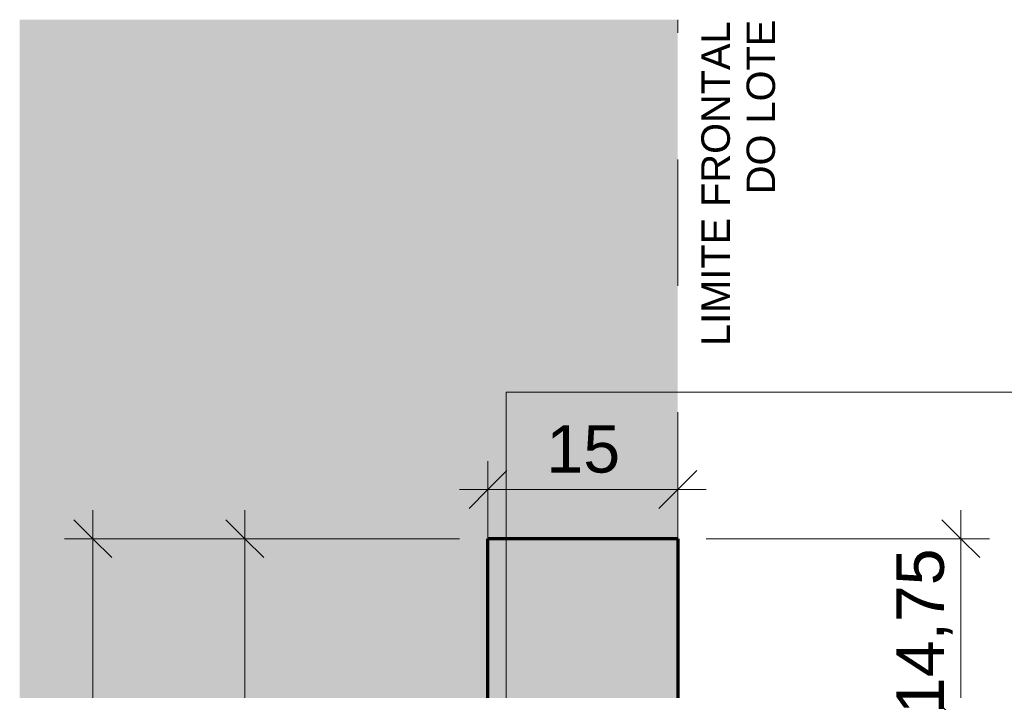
# Model space of a CAD drawing. Header units: metres. Extents: x -18.5 to 0.7, y -18.1 to 10.3.
# Tile 3 of 42: x -14.936 to -14.158, y -16.174 to -15.644. Entities that reach past the tile are written whole.
import ezdxf

# ---------------------------------------------------------------- set-up
doc = ezdxf.new("R2010")
doc.units = ezdxf.units.M
doc.linetypes.add('Projeção', pattern=[0.003969, 0.002381, -0.001587])
for name, color, linetype, lineweight in [('A-ANNO-DIMS', 7, 'Continuous', 9), ('A-ANNO-DIMS-15', 7, 'Continuous', 9), ('A-DETL-GENF', 7, 'Continuous', 5), ('A-FLOR-OVHD', 7, 'Projeção', 5), ('G-ANNO-TEXT', 7, 'Continuous', 9), ('I-WALL', 7, 'Continuous', 5)]:
    doc.layers.add(name, color=color, linetype=linetype, lineweight=lineweight)
doc.layers.add('A-DETL', color=7, linetype='Continuous', lineweight=5, true_color=0x00a600)
doc.styles.add('Arial_1', font='arial.ttf', dxfattribs={"height": 0.0225})
doc.styles.add('Arial_2', font='arial.ttf', dxfattribs={"height": 0.0375})
doc.dimstyles.new('Com_linha__ref__contínua__-_Cor_Vermelha_Arial_2_5mm', dxfattribs={"dimscale": 0.3048, "dimtxt": 0.03826, "dimasz": 0.098425, "dimexe": 0.073819, "dimexo": 0.073819, "dimgap": 0.007382, "dimtad": 1, "dimlfac": 100, "dimrnd": 0.01, "dimdsep": 46, "dimtxsty": 'Arial_2', "dimblk1": 'OBLIQUE', "dimblk2": 'OBLIQUE', "dimsah": 1, "dimcen": 0.09, "dimdle": 0.073819, "dimazin": 0, "dimtfac": 1, "dimtdec": 4, "dimtix": 1, "dimtmove": 0, "dimatfit": 3, "dimfxl": 1, "dimtvp": 1, "dimtolj": 1, "dimtzin": 0, "dimarcsym": 2})

# ---------------------------------------------------------------- blocks, each defined once
blk = doc.blocks.new('DIMBLOCK10-DET_MURETA')
at = {"layer": 'A-ANNO-DIMS-15', "color": 242, "true_color": 0xbd2b2e}
for p, q in [((-14.19252, -16.20204), (-14.19252, -16.03204)), ((-14.19252, -16.05454), (-14.20752, -16.03954)), ((-14.19252, -16.05454), (-14.39366, -16.05454)), ((-14.19252, -16.05454), (-14.17752, -16.06954)), ((-14.19252, -16.05454), (-14.17002, -16.05454)), ((-14.19252, -16.20204), (-14.20752, -16.18704)), ((-14.19252, -16.20204), (-14.39366, -16.20204)), ((-14.19252, -16.20204), (-14.17752, -16.21704)), ((-14.19252, -16.20204), (-14.17002, -16.20204))]:
    blk.add_line(p, q, dxfattribs=at)
at = {"layer": 'A-ANNO-DIMS-15', "color": 0, "insert": (-14.24345, -16.19333), "char_height": 0.0375, "width": 0.1560997, "attachment_point": 1, "rotation": 90, "line_spacing_factor": 0.941778, "style": 'Arial_2'}
blk.add_mtext('14,75', dxfattribs=at)
blk = doc.blocks.new('_Oblique')
at = {"color": 0, "linetype": 'ByBlock', "lineweight": -2}
blk.add_line((-0.5, -0.5), (0.5, 0.5), dxfattribs=at)
blk = doc.blocks.new('DIMBLOCK15-DET_MURETA')
at = {"layer": 'A-ANNO-DIMS-15', "color": 242, "true_color": 0xbd2b2e}
for p, q in [((-14.56616, -16.0157), (-14.56616, -15.9932)), ((-14.41616, -16.0157), (-14.41616, -15.9932)), ((-14.56616, -16.0157), (-14.55116, -16.0007)), ((-14.41616, -16.0157), (-14.40116, -16.0007)), ((-14.58866, -16.0157), (-14.39366, -16.0157)), ((-14.56616, -16.0157), (-14.58116, -16.0307)), ((-14.56616, -16.0157), (-14.56616, -16.12299)), ((-14.41616, -16.0157), (-14.43116, -16.0307)), ((-14.41616, -16.0157), (-14.41616, -16.03204))]:
    blk.add_line(p, q, dxfattribs=at)
at = {"layer": 'A-ANNO-DIMS-15', "color": 0, "insert": (-14.52001, -15.96476), "char_height": 0.0375, "width": 0.0692207, "attachment_point": 1, "line_spacing_factor": 0.941778, "style": 'Arial_2'}
blk.add_mtext('15', dxfattribs=at)
blk = doc.blocks.new('DIMBLOCK19-DET_MURETA')
at = {"layer": 'A-ANNO-DIMS-15', "color": 242, "true_color": 0xbd2b2e}
for p, q in [((-14.87835, -16.85454), (-14.87835, -16.03204)), ((-14.87835, -16.05454), (-14.89335, -16.03954)), ((-14.87835, -16.05454), (-14.90085, -16.05454)), ((-14.87835, -16.05454), (-14.86335, -16.06954)), ((-14.87835, -16.05454), (-14.58866, -16.05454)), ((-14.87835, -16.85454), (-14.89335, -16.83954)), ((-14.87835, -16.85454), (-14.90085, -16.85454)), ((-14.87835, -16.85454), (-14.86335, -16.86954)), ((-14.87835, -16.85454), (-14.58866, -16.85454))]:
    blk.add_line(p, q, dxfattribs=at)
at = {"layer": 'A-ANNO-DIMS-15', "color": 0, "insert": (-14.92928, -16.48338), "char_height": 0.0375, "width": 0.0692207, "attachment_point": 1, "rotation": 90, "line_spacing_factor": 0.941778, "style": 'Arial_2'}
blk.add_mtext('80', dxfattribs=at)
blk = doc.blocks.new('DIMBLOCK23-DET_MURETA')
at = {"layer": 'A-ANNO-DIMS-15', "color": 242, "true_color": 0xbd2b2e}
for p, q in [((-14.75835, -16.55454), (-14.75835, -16.03204)), ((-14.75835, -16.05454), (-14.77335, -16.03954)), ((-14.75835, -16.05454), (-14.78085, -16.05454)), ((-14.75835, -16.05454), (-14.74335, -16.06954)), ((-14.75835, -16.05454), (-14.58866, -16.05454)), ((-14.75835, -16.55454), (-14.77335, -16.53954)), ((-14.75835, -16.55454), (-14.78085, -16.55454)), ((-14.75835, -16.55454), (-14.74335, -16.56954)), ((-14.75835, -16.55454), (-14.58866, -16.55454))]:
    blk.add_line(p, q, dxfattribs=at)
at = {"layer": 'A-ANNO-DIMS-15', "color": 0, "insert": (-14.80928, -16.33338), "char_height": 0.0375, "width": 0.0692207, "attachment_point": 1, "rotation": 90, "line_spacing_factor": 0.941778, "style": 'Arial_2'}
blk.add_mtext('50', dxfattribs=at)

msp = doc.modelspace()

# ---------------------------------------------------------------- hatches: boundary and pattern name
at = {"layer": 'A-DETL-GENF', "true_color": 0xd2e2c2}
h = msp.add_hatch(color=254, dxfattribs=at)
h.paths.add_polyline_path([(-14.54429, -18.07004), (-14.41616, -18.07004), (-14.41616, -17.84654), (-14.48854, -17.84654), (-14.48854, -17.77054), (-14.46672, -17.77054), (-14.46672, -17.69239), (-14.51607, -17.69239), (-14.51607, -17.68942), (-14.54429, -17.68939), (-14.54429, -17.4016), (-14.41616, -17.4016), (-14.41616, -16.85454), (-14.56616, -16.85454), (-14.56616, -16.7695), (-14.56803, -16.76962), (-14.56803, -16.76442), (-14.5866, -16.76442), (-14.5866, -16.7651), (-14.58699, -16.7651), (-14.5866, -16.76441), (-14.56716, -16.76441), (-14.56616, -16.76325), (-14.56616, -16.74565), (-14.56716, -16.74465), (-14.56803, -16.74462), (-14.56803, -16.73962), (-14.56616, -16.73962), (-14.56616, -16.05454), (-14.41616, -16.05454), (-14.41616, -15.64405), (-14.93616, -15.64405), (-14.93616, -18.07004), (-14.56616, -18.07004)])
h.paths.add_polyline_path([(-14.43772, -17.77354), (-14.43772, -17.68942), (-14.46372, -17.68942), (-14.46372, -17.77354)])
h.paths.add_polyline_path([(-14.41616, -17.77054), (-14.41616, -17.69239), (-14.43472, -17.69239), (-14.43472, -17.77054), (-14.41754, -17.77054)])
h.paths.add_polyline_path([(-14.64308, -16.77803), (-14.64165, -16.77772), (-14.64034, -16.77702), (-14.64142, -16.77772), (-14.6429, -16.77803), (-14.64306, -16.77803)])
h.paths.add_polyline_path([(-14.64339, -16.77803), (-14.64437, -16.77793), (-14.64571, -16.77736), (-14.64501, -16.77772), (-14.64428, -16.77794)])
h.paths.add_polyline_path([(-14.63742, -16.77482), (-14.63697, -16.77451), (-14.63733, -16.77477)])
h.paths.add_polyline_path([(-14.62992, -16.77255), (-14.6281, -16.77219), (-14.62887, -16.77244), (-14.62981, -16.77254)])
h.paths.add_polyline_path([(-14.65656, -16.77255), (-14.65834, -16.77221), (-14.6596, -16.77138), (-14.65898, -16.77185), (-14.65708, -16.77248), (-14.65687, -16.7725)])
h.paths.add_polyline_path([(-14.65998, -16.77101), (-14.66055, -16.77031), (-14.66053, -16.77034)])
h.paths.add_polyline_path([(-14.66153, -16.76525), (-14.66168, -16.7651), (-14.66156, -16.7651)])
h.paths.add_polyline_path([(-14.67354, -16.74469), (-14.67354, -16.74467), (-14.67185, -16.7444), (-14.67185, -16.7445)])
h.paths.add_polyline_path([(-14.5866, -16.74465), (-14.58728, -16.74397), (-14.5866, -16.74397), (-14.5866, -16.74433)])
h.paths.add_polyline_path([(-14.62507, -16.74397), (-14.6249, -16.74392), (-14.62489, -16.74397)])
at = {"layer": 'I-WALL', "true_color": 0x5b783c}
msp.add_hatch(color=77, dxfattribs=at).paths.add_polyline_path([(-14.56616, -16.85454), (-14.41616, -16.85454), (-14.41616, -16.05454), (-14.56616, -16.05454), (-14.56616, -16.77451)])

# ---------------------------------------------------------------- linework, layer by layer
at = {"layer": 'A-DETL', "color": 7}
for p, q in [((-14.56616, -16.85454), (-14.56616, -16.05454)), ((-14.56616, -16.05454), (-14.41616, -16.05454))]:
    msp.add_line(p, q, dxfattribs=at)
at = {"layer": 'A-FLOR-OVHD'}
msp.add_line((-14.41616, -16.05454), (-14.41616, -15.64405), dxfattribs=at)
at = {"layer": 'G-ANNO-TEXT'}
for p, q in [((-14.5519, -15.93867), (-14.07126, -15.93867)), ((-14.5519, -16.53528), (-14.5519, -15.93867))]:
    msp.add_line(p, q, dxfattribs=at)
at = {"layer": 'I-WALL', "lineweight": 70}
for p, q in [((-14.56616, -16.85454), (-14.56616, -16.05454)), ((-14.41616, -16.05454), (-14.56616, -16.05454)), ((-14.41616, -16.05454), (-14.41616, -16.85454))]:
    msp.add_line(p, q, dxfattribs=at)

# ---------------------------------------------------------------- texts
at = {"layer": 'G-ANNO-TEXT', "char_height": 0.0225, "attachment_point": 1, "rotation": 90, "style": 'Arial_1'}
for s, insert, width in [('DO LOTE', (-14.36185, -15.78205), 0.1683544), ('LIMITE FRONTAL ', (-14.39757, -15.90211), 0.3138607)]:
    msp.add_mtext(s, dxfattribs=dict(at, insert=insert, width=width))

# ---------------------------------------------------------------- dimensions: what is measured, and where the dimension line sits
at = {"layer": 'A-ANNO-DIMS', "color": 242, "true_color": 0xbd2b2e}
dim = msp.add_linear_dim(base=(-14.41616, -16.0157), p1=(-14.56616, -16.14549), p2=(-14.41616, -16.05454), dimstyle='Com_linha__ref__contínua__-_Cor_Vermelha_Arial_2_5mm', override={"dimpost": '<>', "dimfxl": 0.175419}, dxfattribs=at)
dim.commit()
dim.dimension.update_dxf_attribs({"geometry": 'DIMBLOCK15-DET_MURETA', "text_midpoint": (-14.49116, -15.9943)})
for base, p1, p2, override, picture, middle in [((-14.87835, -16.05454), (-14.56616, -16.85454), (-14.56616, -16.05454), {"dimpost": '<>', "dimfxl": 0.8}, 'DIMBLOCK19-DET_MURETA', (-14.89975, -16.45454)), ((-14.75835, -16.05454), (-14.56616, -16.55454), (-14.56616, -16.05454), {"dimpost": '<>', "dimfxl": 0.5}, 'DIMBLOCK23-DET_MURETA', (-14.77975, -16.30454)), ((-14.19252, -16.05454), (-14.41616, -16.20204), (-14.41616, -16.05454), {"dimpost": '<>', "dimfxl": 0.1475}, 'DIMBLOCK10-DET_MURETA', (-14.21391, -16.12829))]:
    dim = msp.add_linear_dim(base=base, p1=p1, p2=p2, angle=90, dimstyle='Com_linha__ref__contínua__-_Cor_Vermelha_Arial_2_5mm', override=override, dxfattribs=at)
    dim.commit()
    dim.dimension.update_dxf_attribs({"geometry": picture, "text_midpoint": middle})

doc.saveas('drawing.dxf')
